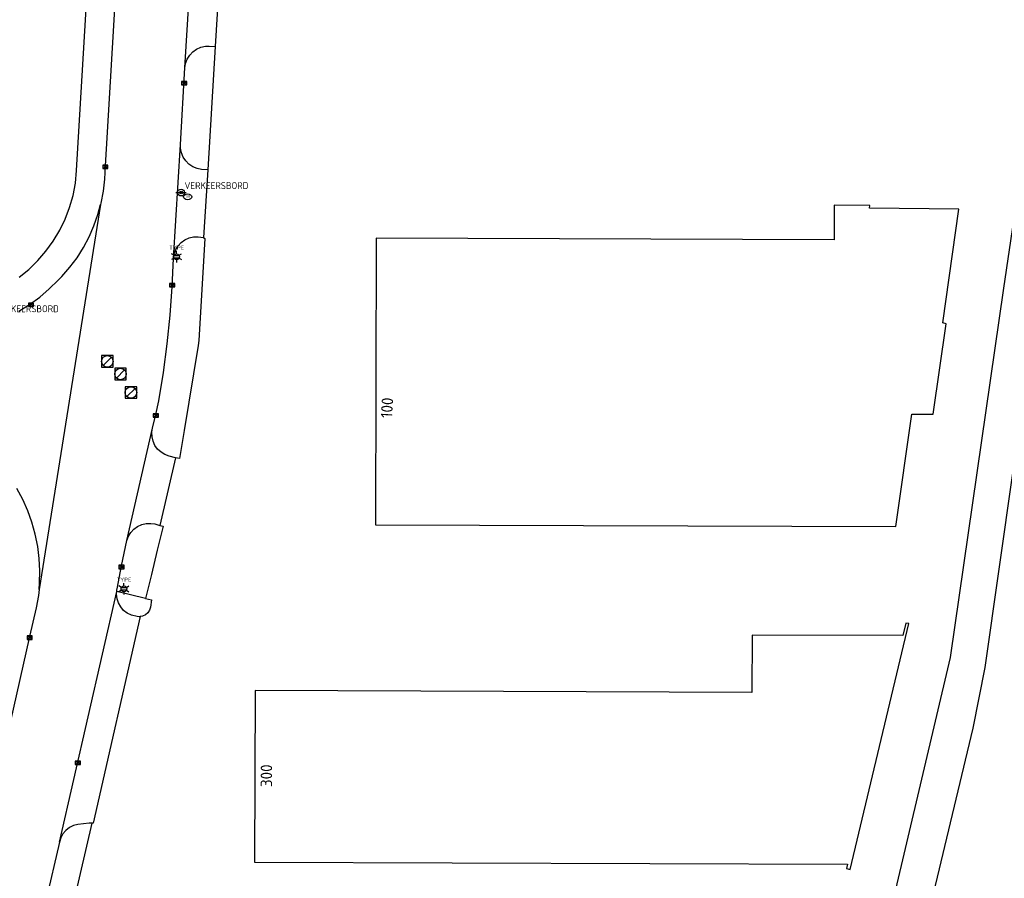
# Model space of a CAD drawing. Header units: metres. Extents: x 102000 to 105000, y 414600 to 420766.
# Tile 195 of 256: x 103033 to 103118, y 420182 to 420257. Entities that reach past the tile are written whole.
import ezdxf
from ezdxf.enums import TextEntityAlignment as Align

# ---------------------------------------------------------------- set-up
doc = ezdxf.new("R2010")
doc.units = ezdxf.units.M
doc.layers.get('0').update_dxf_attribs({"color": 8})
doc.styles.add('MtXpl_NLCS-ISO', font='NLCS-ISO.ttf')
doc.styles.add('NLCS-ISO', font='NLCS-ISO.ttf')

msp = doc.modelspace()

# ---------------------------------------------------------------- linework, layer by layer
for p, q in [((103037.515, 420243.709), (103038.752, 420264.929)), ((103046.957, 420252.666), (103047.681, 420264.607)), ((103041.1, 420262.773), (103040.008, 420244.139)), ((103050.091, 420262.429), (103049.591, 420254.547)), ((103047.161, 420253.441), (103047.373, 420253.783)), ((103047.373, 420253.783), (103047.649, 420254.077)), ((103047.649, 420254.077), (103047.977, 420254.31)), ((103047.977, 420254.31), (103048.344, 420254.475)), ((103048.344, 420254.475), (103048.737, 420254.563)), ((103048.737, 420254.563), (103049.083, 420254.576)), ((103049.591, 420254.547), (103048.961, 420243.764)), ((103049.083, 420254.576), (103049.591, 420254.547)), ((103046.957, 420252.666), (103047.02, 420253.064)), ((103047.02, 420253.064), (103047.161, 420253.441)), ((103046.583, 420246), (103046.957, 420252.666)), ((103046.667, 420251.185), (103047.117, 420251.485)), ((103047.117, 420251.185), (103046.667, 420251.485)), ((103047.117, 420251.485), (103046.667, 420251.485)), ((103046.667, 420251.485), (103046.667, 420251.185)), ((103046.667, 420251.185), (103047.117, 420251.185)), ((103047.117, 420251.185), (103047.117, 420251.485)), ((103118.362, 420233.455), (103120.418, 420247.433)), ((103045.963, 420236.049), (103046.583, 420246)), ((103046.584, 420245.664), (103046.583, 420246)), ((103046.656, 420245.269), (103046.584, 420245.664)), ((103046.806, 420244.897), (103046.656, 420245.269)), ((103047.026, 420244.561), (103046.806, 420244.897)), ((103047.308, 420244.275), (103047.026, 420244.561)), ((103037.404, 420242.625), (103037.515, 420243.709)), ((103039.783, 420243.889), (103040.233, 420244.189)), ((103040.233, 420243.889), (103039.783, 420244.189)), ((103040.233, 420244.189), (103039.783, 420244.189)), ((103039.783, 420244.189), (103039.783, 420243.889)), ((103039.783, 420243.889), (103040.233, 420243.889)), ((103040.008, 420244.139), (103039.938, 420242.956)), ((103040.233, 420243.889), (103040.233, 420244.189)), ((103047.641, 420244.05), (103047.308, 420244.275)), ((103048.012, 420243.896), (103047.641, 420244.05)), ((103048.406, 420243.818), (103048.012, 420243.896)), ((103048.961, 420243.764), (103048.406, 420243.818)), ((103048.961, 420243.764), (103048.584, 420237.888)), ((103037.199, 420241.554), (103037.404, 420242.625)), ((103039.938, 420242.956), (103039.827, 420241.915)), ((103039.827, 420241.915), (103039.635, 420240.885)), ((103046.169, 420241.801), (103047.069, 420241.801)), ((103122.687, 420242.533), (103116.722, 420200.382)), ((103122.687, 420242.533), (103116.722, 420200.382)), ((103036.901, 420240.504), (103037.199, 420241.554)), ((103039.635, 420240.885), (103039.601, 420240.757)), ((103039.601, 420240.757), (103034.233, 420207.183)), ((103036.513, 420239.485), (103036.901, 420240.504)), ((103039.366, 420239.873), (103039.601, 420240.757)), ((103103.585, 420240.688), (103103.579, 420237.683)), ((103106.67, 420240.682), (103103.585, 420240.688)), ((103106.658, 420240.436), (103106.67, 420240.682)), ((103114.437, 420240.342), (103106.658, 420240.436)), ((103113.039, 420230.438), (103114.437, 420240.342)), ((103036.038, 420238.504), (103036.513, 420239.485)), ((103039.02, 420238.884), (103039.366, 420239.873)), ((103035.479, 420237.567), (103036.038, 420238.504)), ((103038.6, 420237.924), (103039.02, 420238.884)), ((103034.841, 420236.683), (103035.479, 420237.567)), ((103038.108, 420237), (103038.6, 420237.924)), ((103046.365, 420237.158), (103046.635, 420237.447)), ((103046.635, 420237.447), (103046.959, 420237.677)), ((103046.959, 420237.677), (103047.322, 420237.838)), ((103047.322, 420237.838), (103047.709, 420237.922)), ((103047.709, 420237.922), (103048.097, 420237.928)), ((103048.097, 420237.928), (103048.584, 420237.888)), ((103048.689, 420237.781), (103048.171, 420228.891)), ((103048.584, 420237.888), (103048.689, 420237.781)), ((103063.642, 420237.805), (103063.565, 420212.823)), ((103103.579, 420237.683), (103063.642, 420237.805)), ((103034.128, 420235.858), (103034.841, 420236.683)), ((103037.546, 420236.116), (103038.108, 420237)), ((103046.022, 420236.446), (103046.157, 420236.819)), ((103046.157, 420236.819), (103046.365, 420237.158)), ((103033.346, 420235.099), (103034.128, 420235.858)), ((103036.919, 420235.277), (103037.546, 420236.116)), ((103045.832, 420233.584), (103045.963, 420236.049)), ((103045.963, 420236.049), (103046.022, 420236.446)), ((103046, 420236.299), (103046.466, 420236.299)), ((103046, 420236.099), (103046.466, 420236.099)), ((103032.5, 420234.41), (103033.346, 420235.099)), ((103036.23, 420234.488), (103036.919, 420235.277)), ((103035.131, 420233.391), (103035.915, 420234.165)), ((103035.915, 420234.165), (103036.23, 420234.488)), ((103034.294, 420232.677), (103035.131, 420233.391)), ((103045.622, 420233.565), (103046.072, 420233.865)), ((103046.072, 420233.565), (103045.622, 420233.865)), ((103046.072, 420233.865), (103045.622, 420233.865)), ((103045.622, 420233.865), (103045.622, 420233.565)), ((103045.622, 420233.565), (103046.072, 420233.565)), ((103045.663, 420231.095), (103045.832, 420233.584)), ((103046.072, 420233.565), (103046.072, 420233.865)), ((103113.731, 420201.232), (103118.362, 420233.455)), ((103033.407, 420232.026), (103034.294, 420232.677)), ((103032.475, 420231.44), (103033.407, 420232.026)), ((103033.315, 420231.851), (103033.765, 420232.151)), ((103033.765, 420231.851), (103033.315, 420232.151)), ((103033.765, 420232.151), (103033.315, 420232.151)), ((103033.315, 420232.151), (103033.315, 420231.851)), ((103033.315, 420231.851), (103033.765, 420231.851)), ((103033.765, 420231.851), (103033.765, 420232.151)), ((103045.412, 420228.601), (103045.663, 420231.095)), ((103112.215, 420222.459), (103113.333, 420230.345)), ((103113.333, 420230.345), (103113.039, 420230.438)), ((103048.171, 420228.891), (103048.1, 420228.453)), ((103045.083, 420226.117), (103045.412, 420228.601)), ((103048.1, 420228.453), (103046.896, 420221.048)), ((103040.693, 420227.572), (103039.693, 420227.572)), ((103039.693, 420227.572), (103039.693, 420226.572)), ((103039.839, 420226.718), (103040.547, 420227.426)), ((103040.693, 420226.572), (103040.693, 420227.572)), ((103039.693, 420226.572), (103040.693, 420226.572)), ((103041.83, 420226.469), (103040.83, 420226.469)), ((103040.83, 420226.469), (103040.83, 420225.469)), ((103040.976, 420225.615), (103041.684, 420226.323)), ((103041.83, 420225.469), (103041.83, 420226.469)), ((103040.83, 420225.469), (103041.83, 420225.469)), ((103044.673, 420223.644), (103045.083, 420226.117)), ((103042.749, 420224.859), (103041.749, 420224.859)), ((103041.749, 420224.859), (103041.749, 420223.859)), ((103041.895, 420224.005), (103042.603, 420224.713)), ((103042.749, 420223.859), (103042.749, 420224.859)), ((103041.749, 420223.859), (103042.749, 420223.859)), ((103044.422, 420222.45), (103044.673, 420223.644)), ((103044.132, 420221.249), (103044.422, 420222.45)), ((103044.197, 420222.2), (103044.647, 420222.5)), ((103044.647, 420222.2), (103044.197, 420222.5)), ((103044.647, 420222.5), (103044.197, 420222.5)), ((103044.197, 420222.5), (103044.197, 420222.2)), ((103044.197, 420222.2), (103044.647, 420222.2)), ((103044.647, 420222.2), (103044.647, 420222.5)), ((103108.965, 420212.682), (103110.338, 420222.463)), ((103110.338, 420222.463), (103112.215, 420222.459)), ((103041.902, 420211.437), (103044.132, 420221.249)), ((103044.077, 420220.904), (103044.132, 420221.249)), ((103044.088, 420220.503), (103044.077, 420220.904)), ((103044.178, 420220.113), (103044.088, 420220.503)), ((103046.896, 420221.048), (103046.497, 420218.593)), ((103044.343, 420219.748), (103044.178, 420220.113)), ((103044.577, 420219.422), (103044.343, 420219.748)), ((103044.872, 420219.15), (103044.577, 420219.422)), ((103046.142, 420218.673), (103044.78, 420212.77)), ((103045.214, 420218.942), (103044.872, 420219.15)), ((103045.596, 420218.803), (103045.214, 420218.942)), ((103046.142, 420218.673), (103045.596, 420218.803)), ((103046.497, 420218.593), (103046.142, 420218.673)), ((103032.808, 420215.031), (103032.295, 420215.979)), ((103033.249, 420214.048), (103032.808, 420215.031)), ((103033.617, 420213.035), (103033.249, 420214.048)), ((103033.908, 420211.998), (103033.617, 420213.035)), ((103042.511, 420212.449), (103042.834, 420212.682)), ((103042.834, 420212.682), (103043.197, 420212.847)), ((103043.197, 420212.847), (103043.585, 420212.936)), ((103043.585, 420212.936), (103043.983, 420212.946)), ((103043.983, 420212.946), (103044.319, 420212.891)), ((103044.319, 420212.891), (103044.78, 420212.77)), ((103045.058, 420212.708), (103044.545, 420210.603)), ((103044.78, 420212.77), (103045.058, 420212.708)), ((103063.565, 420212.823), (103108.965, 420212.682)), ((103034.121, 420210.941), (103033.908, 420211.998)), ((103041.902, 420211.437), (103042.036, 420211.815)), ((103042.036, 420211.815), (103042.242, 420212.156)), ((103042.242, 420212.156), (103042.511, 420212.449)), ((103034.256, 420209.872), (103034.121, 420210.941)), ((103041.429, 420209.237), (103041.902, 420211.437)), ((103044.545, 420210.603), (103044.035, 420208.497)), ((103034.311, 420208.796), (103034.256, 420209.872)), ((103041.044, 420207.223), (103041.429, 420209.237)), ((103041.204, 420208.987), (103041.654, 420209.287)), ((103041.654, 420208.987), (103041.204, 420209.287)), ((103041.654, 420209.287), (103041.204, 420209.287)), ((103041.204, 420209.287), (103041.204, 420208.987)), ((103041.654, 420208.987), (103041.654, 420209.287)), ((103034.285, 420207.719), (103034.311, 420208.796)), ((103041.204, 420208.987), (103041.654, 420208.987)), ((103044.035, 420208.497), (103043.526, 420206.391)), ((103034.233, 420207.183), (103034.285, 420207.719)), ((103034.18, 420206.646), (103033.996, 420205.585)), ((103034.233, 420207.183), (103034.18, 420206.646)), ((103036.004, 420185.139), (103041.015, 420206.99)), ((103040.995, 420206.77), (103041.015, 420206.99)), ((103041.038, 420206.377), (103040.995, 420206.77)), ((103041.015, 420206.99), (103041.031, 420207.165)), ((103043.526, 420206.391), (103041.015, 420206.99)), ((103041.031, 420207.165), (103041.044, 420207.223)), ((103041.403, 420207.337), (103041.868, 420207.337)), ((103041.403, 420207.137), (103041.868, 420207.137)), ((103041.159, 420206), (103041.038, 420206.377)), ((103041.353, 420205.655), (103041.159, 420206)), ((103043.526, 420206.391), (103044.05, 420206.266)), ((103044.05, 420206.266), (103043.945, 420205.645)), ((103033.996, 420205.585), (103033.412, 420203.078)), ((103043.055, 420204.813), (103038.955, 420186.809)), ((103041.613, 420205.356), (103041.353, 420205.655)), ((103041.927, 420205.116), (103041.613, 420205.356)), ((103042.286, 420204.941), (103041.927, 420205.116)), ((103042.782, 420204.817), (103042.286, 420204.941)), ((103042.972, 420204.8), (103042.782, 420204.817)), ((103043.055, 420204.813), (103042.972, 420204.8)), ((103043.25, 420204.842), (103043.055, 420204.813)), ((103043.505, 420204.959), (103043.25, 420204.842)), ((103043.716, 420205.144), (103043.505, 420204.959)), ((103043.868, 420205.38), (103043.716, 420205.144)), ((103043.945, 420205.645), (103043.868, 420205.38)), ((103104.968, 420182.757), (103110.097, 420204.213)), ((103109.809, 420204.251), (103109.549, 420203.157)), ((103110.097, 420204.213), (103109.809, 420204.251)), ((103033.187, 420202.828), (103033.637, 420203.128)), ((103033.637, 420202.828), (103033.187, 420203.128)), ((103033.637, 420203.128), (103033.187, 420203.128)), ((103033.187, 420203.128), (103033.187, 420202.828)), ((103033.637, 420202.828), (103033.637, 420203.128)), ((103096.41, 420203.204), (103096.405, 420198.204)), ((103109.549, 420203.157), (103096.41, 420203.204)), ((103033.412, 420203.078), (103017.148, 420131.359)), ((103033.187, 420202.828), (103033.637, 420202.828)), ((103108.64, 420179.749), (103113.731, 420201.232)), ((103116.722, 420200.382), (103115.652, 420195.075)), ((103116.722, 420200.382), (103115.652, 420195.075)), ((103053.082, 420198.357), (103053.037, 420183.382)), ((103096.405, 420198.204), (103053.082, 420198.357)), ((103115.652, 420195.075), (103109.401, 420168.795)), ((103115.652, 420195.075), (103109.401, 420168.795)), ((103037.392, 420191.9), (103037.842, 420192.2)), ((103037.842, 420191.9), (103037.392, 420192.2)), ((103037.842, 420192.2), (103037.392, 420192.2)), ((103037.392, 420192.2), (103037.392, 420191.9)), ((103037.842, 420191.9), (103037.842, 420192.2)), ((103037.392, 420191.9), (103037.842, 420191.9)), ((103032.94, 420161.056), (103038.865, 420186.806)), ((103038.618, 420186.796), (103037.615, 420186.685)), ((103038.865, 420186.806), (103038.618, 420186.796)), ((103038.955, 420186.809), (103038.865, 420186.806)), ((103036.569, 420186.165), (103036.313, 420185.864)), ((103036.881, 420186.408), (103036.569, 420186.165)), ((103037.236, 420186.584), (103036.881, 420186.408)), ((103037.615, 420186.685), (103037.236, 420186.584)), ((103036.004, 420185.139), (103029.383, 420156.173)), ((103036.122, 420185.517), (103036.004, 420185.139)), ((103036.313, 420185.864), (103036.122, 420185.517)), ((103053.037, 420183.382), (103104.746, 420183.226)), ((103104.746, 420183.226), (103104.653, 420182.835)), ((103104.653, 420182.835), (103104.968, 420182.757))]:
    msp.add_line(p, q)
at = {"ltscale": 0.1}
for p, q in [((103046.233, 420236.452), (103046.233, 420236.705)), ((103046.014, 420236.326), (103045.795, 420236.452)), ((103046.014, 420236.072), (103045.795, 420235.946)), ((103046.233, 420235.946), (103046.233, 420235.693)), ((103046.452, 420236.326), (103046.671, 420236.452)), ((103046.452, 420236.072), (103046.671, 420235.946)), ((103041.416, 420207.364), (103041.197, 420207.49)), ((103041.635, 420207.49), (103041.635, 420207.743)), ((103041.854, 420207.364), (103042.074, 420207.49)), ((103041.416, 420207.111), (103041.197, 420206.984)), ((103041.635, 420206.984), (103041.635, 420206.731)), ((103041.854, 420207.111), (103042.074, 420206.984))]:
    msp.add_line(p, q, dxfattribs=at)
for centre, radius in [((103046.619, 420241.801), 0.3), ((103046.619, 420241.801), 0.112), ((103040.193, 420227.072), 0.5), ((103041.33, 420225.969), 0.5), ((103042.249, 420224.359), 0.5)]:
    msp.add_circle(centre, radius)
for centre in [(103046.233, 420236.199), (103041.635, 420207.237)]:
    msp.add_circle(centre, 0.253, dxfattribs=at)
msp.add_ellipse((103047.191, 420241.424), major_axis=(-0.364, 0), ratio=0.685994)

# ---------------------------------------------------------------- texts
for s, height, rotation, style, p in [('BR', 0.2, 360, 'NLCS-ISO', (103047.042, 420241.348)), ('100', 1, 86.68851, 'MtXpl_NLCS-ISO', (103065.026, 420222.107)), ('300', 1, 89.82817, 'MtXpl_NLCS-ISO', (103054.557, 420189.944))]:
    msp.add_text(s, height=height, rotation=rotation, dxfattribs=dict(style=style)).set_placement(p)
at = {"style": 'NLCS-ISO'}
for p in [(103046.92, 420242.104), (103030.392, 420231.36)]:
    msp.add_attdef('VERKEERSBORD', p, 'B09', height=0.6, dxfattribs=at)
for p in [(103046.233, 420236.705), (103041.635, 420207.743)]:
    msp.add_attdef('TYPE', text='', height=0.36, dxfattribs=at).set_placement(p, align=Align.BOTTOM_CENTER)

doc.saveas('drawing.dxf')
